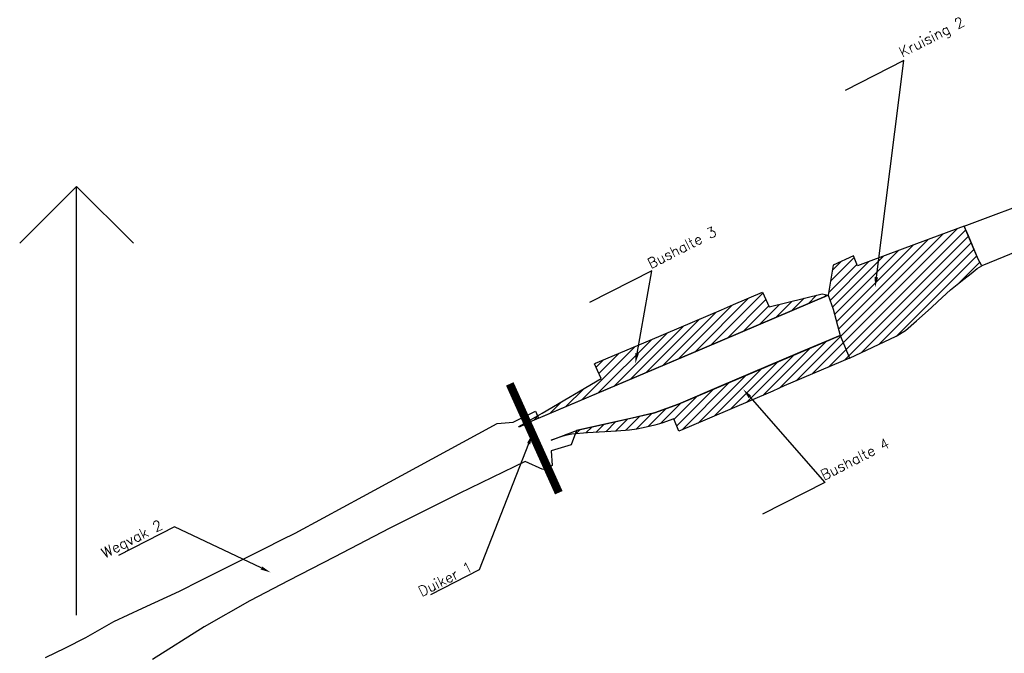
# Model space of a CAD drawing. Extents: x 124147 to 126881, y 449737 to 451606.
# Tile 4 of 6: x 124849 to 125087, y 450624 to 450777. Entities that reach past the tile are written whole.
import ezdxf
from ezdxf import colors
from ezdxf.entities.mleader import LeaderData, LeaderLine
from ezdxf.math import Vec2, Vec3

# ---------------------------------------------------------------- set-up
doc = ezdxf.new("R2010")
doc.units = 0
for name, color, linetype in [('MTD-xx-bushalte', 92, 'Continuous'), ('MTD-xx-Duiker', 202, 'Continuous'), ('MTD-xx-kruising', 160, 'Continuous'), ('MTD-xx-tekst 2.5 mm', 7, 'Continuous'), ('MTD-xx-wegvak', 10, 'Continuous')]:
    doc.layers.add(name, color=color, linetype=linetype)
doc.layers.add('MTD-xx-hulp', color=6, linetype='Continuous', plot=False)
doc.styles.get("Standard").update_dxf_attribs({"font": 'romand.shx'})
pattern_1 = [(45, (0, 0), (-1.122532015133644, 1.122532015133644), [])]

msp = doc.modelspace()

# ---------------------------------------------------------------- hatches: boundary and pattern name
at = {"layer": 'MTD-xx-bushalte'}
h = msp.add_hatch(dxfattribs=at)
h.set_pattern_fill('ANSI31', color=256, scale=10)
h.set_pattern_definition(pattern_1)
h.paths.add_polyline_path([(124969.3405529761, 450678.3170462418), (124969.273, 450678.451), (124974.8970104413, 450681.6822229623), (124989.091, 450690.031), (124988.224, 450692.011), (124987.5346538, 450693.6070702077), (124987.792, 450693.744), (125000.952, 450699.301), (125018.168, 450706.64), (125021.14, 450707.895), (125028.1325, 450710.8725), (125029.738, 450707.328), (125042.5132265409, 450710.501690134), (125043.9841297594, 450710.1798387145), (125014.0743389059, 450697.4775421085), (124972.3839639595, 450679.7721856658)])
h = msp.add_hatch(dxfattribs=at)
h.set_pattern_fill('ANSI31', color=256, scale=10)
h.set_pattern_definition(pattern_1)
h.paths.add_polyline_path([(125046.8389411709, 450700.4559256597), (125047.9100643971, 450697.9484952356), (125049.1619337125, 450695.0009075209), (125033.349, 450688.285), (125030.629, 450686.978), (125010.408, 450678.379), (125007.9110000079, 450677.3400000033), (125006.6538407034, 450680.314701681), (125003.7955872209, 450679.2886052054), (125002.1077278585, 450678.8070349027), (124999.9649415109, 450678.3155197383), (124997.7686414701, 450677.834688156), (124995.9701677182, 450677.5488193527), (124992.8136431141, 450677.3148245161), (124985.8124739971, 450676.9308700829), (124982.0244488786, 450676.6254959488), (124980.1121379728, 450676.1914946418), (124977.0808972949, 450675.1636853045), (124983.4025472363, 450677.6113542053), (124991.0102396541, 450679.274879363), (125002.0431011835, 450681.7448643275), (125007.7788064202, 450683.8843411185), (125027.3088737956, 450692.1701333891)])
at = {"layer": 'MTD-xx-kruising'}
h = msp.add_hatch(dxfattribs=at)
h.set_pattern_fill('ANSI31', color=256, scale=10)
h.set_pattern_definition(pattern_1)
h.paths.add_polyline_path([(125080.1571122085, 450719.0200246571), (125076.8395158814, 450726.867503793), (125070.9514390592, 450724.6765362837), (125058.360742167, 450719.9915077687), (125052.9652840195, 450717.9838448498), (125051.02, 450717.26), (125050.077, 450719.706), (125045.2143406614, 450717.4410400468), (125043.9841297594, 450710.1798387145), (125045.1979938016, 450706.7838098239), (125046.8389411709, 450700.4559256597), (125047.9100643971, 450697.9484952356), (125049.1619337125, 450695.0009075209), (125060.43, 450700.3), (125062.63, 450701.67), (125065.3342641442, 450704.0075842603), (125068.8248203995, 450707.1174305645), (125070.44, 450708.615), (125073.53, 450711.48), (125076.77, 450714.05), (125078.5068789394, 450715.4277095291), (125080.01, 450716.62), (125081.0826335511, 450717.2776731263)])

# ---------------------------------------------------------------- linework, layer by layer
at = {"layer": 'MTD-xx-bushalte'}
for points in [[(124969.3405529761, 450678.3170462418), (124969.273, 450678.451), (124974.8970104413, 450681.6822229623), (124989.091, 450690.031), (124988.224, 450692.011), (124987.5346538, 450693.6070702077), (124987.792, 450693.744), (125000.952, 450699.301), (125018.168, 450706.64), (125021.14, 450707.895), (125028.1325, 450710.8725), (125029.738, 450707.328), (125042.5132265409, 450710.501690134), (125043.9841297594, 450710.1798387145), (125014.0743389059, 450697.4775421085), (124972.3839639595, 450679.7721856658)], [(125046.8389411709, 450700.4559256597), (125047.9100643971, 450697.9484952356), (125049.1619337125, 450695.0009075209), (125033.349, 450688.285), (125030.629, 450686.978), (125010.408, 450678.379), (125007.9110000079, 450677.3400000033), (125006.6538407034, 450680.314701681), (125003.7955872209, 450679.2886052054), (125002.1077278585, 450678.8070349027), (124999.9649415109, 450678.3155197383), (124997.7686414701, 450677.834688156), (124995.9701677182, 450677.5488193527), (124992.8136431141, 450677.3148245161), (124985.8124739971, 450676.9308700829), (124982.0244488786, 450676.6254959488), (124980.1121379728, 450676.1914946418), (124977.0808972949, 450675.1636853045), (124983.4025472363, 450677.6113542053), (124991.0102396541, 450679.274879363), (125002.0431011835, 450681.7448643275), (125007.7788064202, 450683.8843411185), (125027.3088737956, 450692.1701333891)]]:
    msp.add_lwpolyline(points, close=True, dxfattribs=at)
at = {"layer": 'MTD-xx-Duiker', "const_width": 2}
msp.add_lwpolyline([(124978.8895474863, 450662.4641793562), (124967.0515526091, 450688.7492240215)], dxfattribs=at)
at = {"layer": 'MTD-xx-hulp'}
for points in [[(124862.3955, 450736.456053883), (124848.6441188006, 450722.7046726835)], [(124862.3955, 450632.890946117), (124862.3955, 450736.456053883)], [(124862.3955, 450736.456053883), (124876.1468811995, 450722.7046726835)]]:
    msp.add_lwpolyline(points, dxfattribs=at)
at = {"layer": 'MTD-xx-kruising'}
msp.add_lwpolyline([(125080.1571122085, 450719.0200246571), (125076.8395158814, 450726.867503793), (125070.9514390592, 450724.6765362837), (125058.360742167, 450719.9915077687), (125052.9652840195, 450717.9838448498), (125051.02, 450717.26), (125050.077, 450719.706), (125045.2143406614, 450717.4410400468), (125043.9841297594, 450710.1798387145), (125045.1979938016, 450706.7838098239), (125046.8389411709, 450700.4559256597), (125047.9100643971, 450697.9484952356), (125049.1619337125, 450695.0009075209), (125060.43, 450700.3), (125062.63, 450701.67), (125065.3342641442, 450704.0075842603), (125068.8248203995, 450707.1174305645), (125070.44, 450708.615), (125073.53, 450711.48), (125076.77, 450714.05), (125078.5068789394, 450715.4277095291), (125080.01, 450716.62), (125081.0826335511, 450717.2776731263), (125080.1571122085, 450719.0200246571)], close=True, dxfattribs=at)
at = {"layer": 'MTD-xx-wegvak'}
for points in [[(125093.06, 450722.205), (125081.0826335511, 450717.2776731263), (125080.218, 450718.876), (125077.8389057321, 450724.5035359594), (125076.8395158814, 450726.867503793), (125095.7242241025, 450733.894549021)], [(124854.8704814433, 450622.6428950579), (124859.7431880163, 450625.0230769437), (124864.6463065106, 450627.5189137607), (124871.369965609, 450631.3370214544), (124878.2870297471, 450634.5415331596), (124887.2394260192, 450638.7038381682), (124892.34, 450641.27), (124907.76, 450649.01), (124912.08, 450651.19), (124915.22, 450652.72), (124922.0604930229, 450656.4280428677), (124931.5368034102, 450661.5648897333), (124940.89, 450666.635), (124959.4177829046, 450676.6784008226), (124964.0307668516, 450679.17897237), (124967.8540546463, 450679.5018983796), (124973.2974132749, 450682.1801733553), (124973.9566618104, 450680.4400898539), (125014.0743389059, 450697.4775421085), (125043.9841297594, 450710.1798387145), (125045.1979938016, 450706.7838098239), (125046.8499417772, 450700.4301739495), (125037.0739074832, 450696.3130295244), (125017.5438401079, 450688.0272372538), (125007.7788064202, 450683.8843411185), (125002.0431011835, 450681.7448643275), (124996.5266704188, 450680.5098718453), (124983.1569970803, 450677.5094718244), (124981.8732615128, 450674.0325560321), (124977.0271451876, 450672.6123817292), (124977.26, 450669.03), (124974.998, 450668.064), (124970.7419754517, 450669.9927245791), (124954.8333846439, 450662.2662307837), (124938.0350843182, 450653.8715419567), (124924.5858906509, 450646.93842586), (124913.6854286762, 450641.2504631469), (124904.2649402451, 450636.3730597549), (124893.1871570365, 450630.0617591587), (124880.768369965, 450622.1543728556)]]:
    msp.add_lwpolyline(points, dxfattribs=at)

# ---------------------------------------------------------------- leaders
at = {"layer": 'MTD-xx-tekst 2.5 mm'}
ml = msp.add_multileader_mtext('Standard', dxfattribs=at)
ml.set_content('Kruising 2', color=256)
ml.set_leader_properties()
ml.build(insert=Vec2(0, 0))
ml.multileader.update_dxf_attribs({"has_dogleg": 0, "text_left_attachment_type": 5, "text_right_attachment_type": 5, "dogleg_length": 1, "arrow_head_size": 2.5})
ctx = ml.context
ctx.base_point, ctx.char_height, ctx.arrow_head_size, ctx.landing_gap_size, ctx.plane_origin, ctx.plane_x_axis, ctx.plane_y_axis = Vec3(125062.2734824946, 450766.8286775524), 2.5, 2.5, 0, Vec3(125055.3000177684, 450712.0273344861), Vec3(0.8911848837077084, 0.45364027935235), Vec3(-0.45364027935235, 0.8911848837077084)
ctx.left_attachment, ctx.right_attachment = 5, 5
notes = []
notes.append((ctx, [(0, (1, 1, 0), (125061.3822976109, 450766.375037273), (0.8911848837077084, 0.45364027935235), 1, [(0, [(125055.3000177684, 450712.0273344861)], 0, [])])]))
ctx.mtext.insert, ctx.mtext.text_direction, ctx.mtext.rotation, ctx.mtext.flow_direction = Vec3(125060.7613482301, 450769.7992938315), Vec3(0.8911848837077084, 0.45364027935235), -0.5156701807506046, 5
ml = msp.add_multileader_mtext('Standard', dxfattribs=at)
ml.set_content('Bushalte 3', color=256)
ml.set_leader_properties()
ml.build(insert=Vec2(0, 0))
ml.multileader.update_dxf_attribs({"has_dogleg": 0, "text_left_attachment_type": 5, "text_right_attachment_type": 5, "dogleg_length": 1, "arrow_head_size": 2.5})
ctx = ml.context
ctx.base_point, ctx.char_height, ctx.arrow_head_size, ctx.landing_gap_size, ctx.plane_origin, ctx.plane_x_axis, ctx.plane_y_axis = Vec3(125001.3609208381, 450716.0304453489), 2.5, 2.5, 0, Vec3(124997.388, 450693.6620000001), Vec3(0.8911848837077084, 0.45364027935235), Vec3(-0.45364027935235, 0.8911848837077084)
ctx.left_attachment, ctx.right_attachment = 5, 5
notes.append((ctx, [(0, (1, 1, 0), (125000.4697359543, 450715.5768050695), (0.8911848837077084, 0.45364027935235), 1, [(0, [(124997.388, 450693.6620000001)], 0, [])])]))
ctx.mtext.insert, ctx.mtext.text_direction, ctx.mtext.rotation, ctx.mtext.flow_direction = Vec3(125000, 450718.704), Vec3(0.8911848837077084, 0.45364027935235), -0.5156701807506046, 5
ml = msp.add_multileader_mtext('Standard', dxfattribs=at)
ml.set_content('Bushalte 4', color=256)
ml.set_leader_properties()
ml.build(insert=Vec2(0, 0))
ml.multileader.update_dxf_attribs({"has_dogleg": 0, "text_left_attachment_type": 5, "text_right_attachment_type": 5, "dogleg_length": 1, "arrow_head_size": 2.5})
ctx = ml.context
ctx.base_point, ctx.char_height, ctx.arrow_head_size, ctx.landing_gap_size, ctx.plane_origin, ctx.plane_x_axis, ctx.plane_y_axis = Vec3(125043.1589208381, 450664.9264453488), 2.5, 2.5, 0, Vec3(125074.9405283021, 450625.8733177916), Vec3(0.8911848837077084, 0.45364027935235), Vec3(-0.45364027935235, 0.8911848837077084)
ctx.left_attachment, ctx.right_attachment = 5, 5
notes.append((ctx, [(0, (1, 1, 0), (125042.2677359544, 450664.4728050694), (0.8911848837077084, 0.45364027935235), 1, [(0, [(125023.4167778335, 450687.4812558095)], 0, [])])]))
ctx.mtext.insert, ctx.mtext.text_direction, ctx.mtext.rotation, ctx.mtext.width, ctx.mtext.flow_direction = Vec3(125041.798, 450667.5999999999), Vec3(0.8911848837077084, 0.45364027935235), -0.5156701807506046, 43.47623744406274, 5
ml = msp.add_multileader_mtext('Standard', dxfattribs=at)
ml.set_content('Duiker 1', color=256)
ml.set_leader_properties()
ml.build(insert=Vec2(0, 0))
ml.multileader.update_dxf_attribs({"has_dogleg": 0, "text_left_attachment_type": 5, "text_right_attachment_type": 5, "dogleg_length": 1, "arrow_head_size": 2.5})
ctx = ml.context
ctx.base_point, ctx.char_height, ctx.arrow_head_size, ctx.landing_gap_size, ctx.plane_origin, ctx.plane_x_axis, ctx.plane_y_axis = Vec3(124945.9678952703, 450636.8423844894), 2.5, 2.5, 0, Vec3(124945.1942872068, 450556.5301744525), Vec3(0.8911848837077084, 0.45364027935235), Vec3(-0.45364027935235, 0.8911848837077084)
ctx.left_attachment, ctx.right_attachment = 5, 5
notes.append((ctx, [(1, (1, 1, 0), (124960.5451337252, 450644.2626433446), (-0.8911848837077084, -0.45364027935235), 1, [(0, [(124972.5085540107, 450676.6325161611)], 0, [])])]))
ctx.mtext.insert, ctx.mtext.text_direction, ctx.mtext.rotation, ctx.mtext.width, ctx.mtext.flow_direction = Vec3(124944.6069744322, 450639.5159391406), Vec3(0.8911848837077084, 0.45364027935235), -0.5156701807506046, 43.47623744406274, 5
ml = msp.add_multileader_mtext('Standard', dxfattribs=at)
ml.set_content('Wegvak 2', color=256)
ml.set_leader_properties()
ml.build(insert=Vec2(0, 0))
ml.multileader.update_dxf_attribs({"has_dogleg": 0, "text_left_attachment_type": 5, "text_right_attachment_type": 5, "dogleg_length": 1, "arrow_head_size": 2.5})
ctx = ml.context
ctx.base_point, ctx.char_height, ctx.arrow_head_size, ctx.landing_gap_size, ctx.plane_origin, ctx.plane_x_axis, ctx.plane_y_axis = Vec3(124869.5841342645, 450645.8283837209), 2.5, 2.5, 0, Vec3(124909.2748736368, 450643.2203081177), Vec3(0.8911848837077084, 0.45364027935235), Vec3(-0.45364027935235, 0.8911848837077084)
ctx.left_attachment, ctx.right_attachment = 5, 5
notes.append((ctx, [(1, (1, 1, 0), (124886.9198021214, 450654.6527672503), (-0.8911848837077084, -0.45364027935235), 1, [(0, [(124909.2748736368, 450643.2203081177)], 0, [])])]))
ctx.mtext.insert, ctx.mtext.text_direction, ctx.mtext.rotation, ctx.mtext.width, ctx.mtext.flow_direction = Vec3(124868.072, 450648.799), Vec3(0.8911848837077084, 0.45364027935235), -0.5156701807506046, 43.84214853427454, 5
for ctx, leaders in notes:
    for number, flags, end, landing, length, lines in leaders:
        leader = LeaderData()
        leader.index, (leader.has_last_leader_line, leader.has_dogleg_vector, leader.attachment_direction) = number, flags
        leader.last_leader_point, leader.dogleg_vector, leader.dogleg_length = Vec3(end), Vec3(landing), length
        for number, points, colour, breaks in lines:
            line = LeaderLine()
            line.index, line.vertices, line.color, line.breaks = number, Vec3.list(points), colors.encode_raw_color(colour), breaks
            leader.lines.append(line)
        ctx.leaders.append(leader)

doc.saveas('drawing.dxf')
